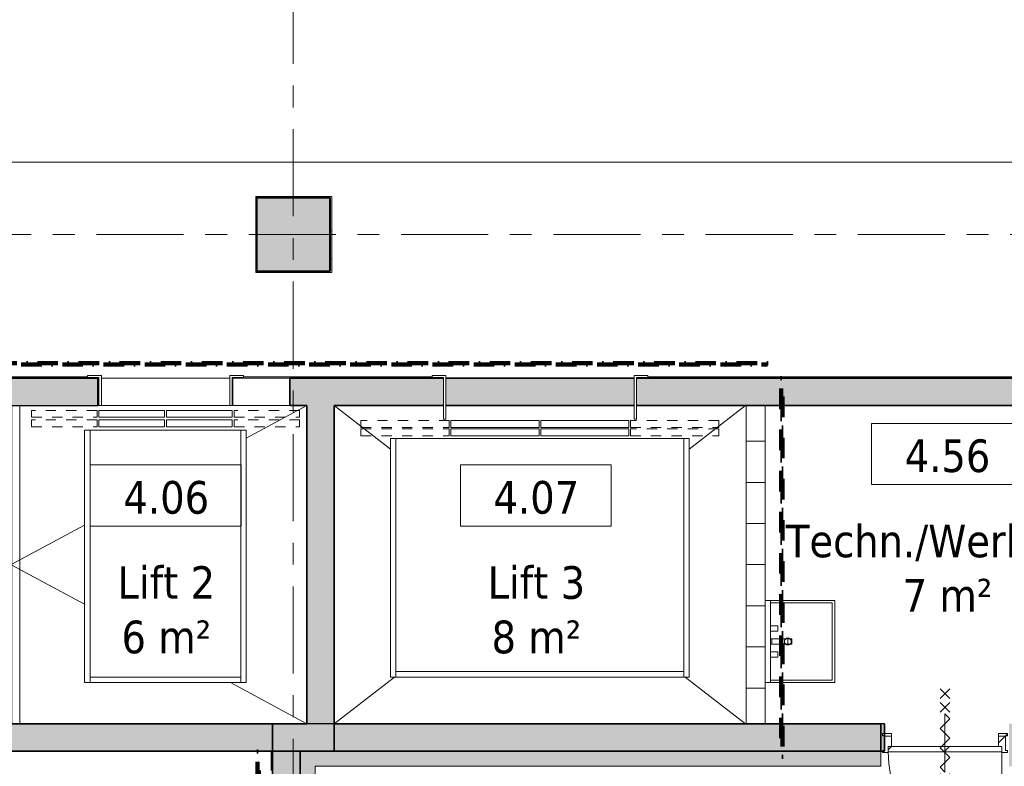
# Model space of a CAD drawing. Extents: x 2744 to 57639, y 3641 to 38820.
# Tile 65 of 179: x 35521 to 42706, y 20951 to 26395. Entities that reach past the tile are written whole.
import ezdxf

# ---------------------------------------------------------------- set-up
doc = ezdxf.new("R2010")
doc.units = 0
doc.header["$LTSCALE"] = 50
for name, pattern in [('brandscheiding 2', [6, 0, -1.5, 3, -1.5]), ('gestippeld-fijn', [3, 1.5, -1.5]), ('stramien', [22.225, 12.7, -3.175, 3.175, -3.175])]:
    doc.linetypes.add(name, pattern=pattern)
doc.layers.get('0').update_dxf_attribs({"linetype": 'CONTINUOUS'})
for name, color, linetype, lineweight in [('A-AREA-IDEN', 8, 'CONTINUOUS', 18), ('A-DETL', 8, 'CONTINUOUS', 18), ('A-DETL-GENF', 8, 'CONTINUOUS', 18), ('A-DETL-MBND', 8, 'CONTINUOUS', 18), ('A-DOOR', 8, 'CONTINUOUS', 25), ('A-FLOR-OTLN', 8, 'CONTINUOUS', 18), ('A-GENM', 8, 'CONTINUOUS', 18), ('A-WALL', 8, 'CONTINUOUS', 25), ('A-WALL-PATT', 8, 'CONTINUOUS', 50), ('I-WALL', 8, 'CONTINUOUS', 25), ('P-SANR-FIXT', 8, 'CONTINUOUS', 18), ('S-COLS', 8, 'CONTINUOUS', 18), ('S-GRID', 8, 'CONTINUOUS', 18), ('Shaft Openings', 7, 'CONTINUOUS', 18)]:
    doc.layers.add(name, color=color, linetype=linetype, lineweight=lineweight)
doc.styles.add('Tahoma_1', font='TAHOMA.TTF', dxfattribs={"height": 238.040123})
pattern_1 = [(45, (-42272.6, -21161.4), (-91.92388, 91.92388), [])]

# ---------------------------------------------------------------- blocks, each defined once
blk = doc.blocks.new('28_ABT-C_staal_HEA_ligger - HEA120-2836062-Plotview 4e Verdieping - schaal 1 op 100')
at = {"layer": 'A-DETL-MBND', "color": 0, "lineweight": 5}
for p, q in [((-1158.6, 60), (1161.4, 60)), ((1161.4, 2.5), (-1158.6, 2.5)), ((1161.4, -2.5), (-1158.6, -2.5)), ((-1158.6, -60), (1161.4, -60))]:
    blk.add_line(p, q, dxfattribs=at)
blk = doc.blocks.new('10844_ABT model nieuw_export 08-11-2012_rvt-1-Plotview 4e Verdieping - schaal 1 op 100')
at = {"color": 0, "lineweight": 5, "rotation": 269.9999999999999}
blk.add_blockref('28_ABT-C_staal_HEA_ligger - HEA120-2836062-Plotview 4e Verdieping - schaal 1 op 100', (35460.8, 22422.6), dxfattribs=at)
blk = doc.blocks.new('32_KA_hout_montage_67-139-enkele_deur - H830_b60 hoogte 2110-5633657-Plotview 4e Verdieping - schaal 1 op 100')
at = {"layer": 'A-DOOR', "lineweight": 18}
h = blk.add_hatch(dxfattribs=at)
h.set_pattern_fill('FP_61', color=256, style=0, pattern_type=2)
h.set_pattern_definition(pattern_1)
h.paths.add_polyline_path([(415, -110.2), (457, -110.2), (457, -94.2), (442, -94.2), (442, 8.8), (390, 8.8), (390, -65.2), (415, -65.2), (415, -105.2)], flags=0)
h.paths.add_polyline_path([(-415, -110.2), (-415, -65.2), (-390, -65.2), (-390, 8.8), (-442, 8.8), (-442, -94.2), (-457, -94.2), (-457, -110.2)], flags=0)
at = {"layer": 'A-GENM'}
h = blk.add_hatch(dxfattribs=at)
h.set_pattern_fill('FP_61', color=256, style=0, pattern_type=2)
h.set_pattern_definition(pattern_1)
h.paths.add_polyline_path([(442, 8.9), (442, 12.9), (457, 12.9), (457, 28.9), (390, 28.9), (390, 8.9)], flags=0)
h.paths.add_polyline_path([(-390, 8.9), (-390, 28.9), (-457, 28.9), (-457, 12.9), (-442, 12.9), (-442, 8.9)], flags=0)
at = {"layer": 'A-DETL-GENF'}
for p, q in [((-35.4, 355.4), (35.4, 284.7)), ((35.4, 355.4), (-35.4, 284.7)), ((-35.4, 255.4), (35.4, 184.7)), ((35.4, 255.4), (-35.4, 184.7)), ((35.4, 136.1), (0, 171.4)), ((0, 171.4), (0, -252.8)), ((35.4, 136.1), (0, 171.4)), ((0, 171.4), (0, -252.8)), ((-35.4, 65.4), (35.4, 136.1)), ((-35.4, 65.4), (35.4, 136.1)), ((35.4, -5.3), (-35.4, 65.4)), ((35.4, -5.3), (-35.4, 65.4)), ((-35.4, -76.1), (35.4, -5.3)), ((-35.4, -76.1), (35.4, -5.3)), ((35.4, -146.8), (-35.4, -76.1)), ((35.4, -146.8), (-35.4, -76.1)), ((-35.4, -217.5), (35.4, -146.8)), ((-35.4, -217.5), (35.4, -146.8)), ((0, -252.8), (-35.4, -217.5)), ((0, -252.8), (-35.4, -217.5)), ((-35.4, -336.8), (35.4, -266.1)), ((35.4, -336.8), (-35.4, -266.1)), ((-35.4, -425.5), (35.4, -354.8)), ((35.4, -425.5), (-35.4, -354.8))]:
    blk.add_line(p, q, dxfattribs=at)
at = {"layer": 'A-DOOR', "lineweight": 18}
for p, q in [((-457, 12.9), (-457, 28.9)), ((-457, 28.9), (-390, 28.9)), ((-442, 12.9), (-457, 12.9)), ((-442, 8.9), (-442, 12.9)), ((-390, 8.9), (-442, 8.9)), ((-442, 8.8), (-390, 8.8)), ((-442, -94.2), (-442, 8.8)), ((-390, 28.9), (-390, 8.9)), ((-390, 8.8), (-390, -65.2)), ((390, 8.9), (390, 28.9)), ((390, 28.9), (457, 28.9)), ((442, 8.9), (390, 8.9)), ((390, 8.8), (442, 8.8)), ((390, -65.2), (390, 8.8)), ((442, 12.9), (442, 8.9)), ((457, 12.9), (442, 12.9)), ((442, 8.8), (442, -94.2)), ((457, 28.9), (457, 12.9)), ((-457, -94.2), (-442, -94.2)), ((-457, -110.2), (-457, -94.2)), ((-415, -110.2), (-457, -110.2)), ((-415, -105.2), (-415, -110.2)), ((415, -110.2), (415, -105.2)), ((457, -110.2), (415, -110.2)), ((442, -94.2), (457, -94.2)), ((457, -94.2), (457, -110.2))]:
    blk.add_line(p, q, dxfattribs=at)
at = {"layer": 'A-GENM'}
for p, q in [((415, -105.2), (415, -781.3)), ((415, -888.7), (415, -935.2))]:
    blk.add_line(p, q, dxfattribs=at)
blk.add_arc((415, -105.2), 830, 180, 270, dxfattribs=at)
blk = doc.blocks.new('74_3B_wastafel staand - vierkant - Wastafel-921668-Plotview 4e Verdieping - schaal 1 op 100')
at = {"layer": 'P-SANR-FIXT'}
h = blk.add_hatch(dxfattribs=at)
h.set_pattern_fill('FP_62', color=256, style=0, pattern_type=2)
h.set_pattern_definition([(180, (0, -609.6), (5e-14, 400), [])])
h.paths.add_polyline_path([(-19.1, -174.7), (19, -174.7), (19, -97), (-19.1, -97)], flags=0)
h.paths.add_polyline_path([(-19.1, -224), (19, -224), (19, -184.7), (-19.1, -184.7)], flags=0)
for p, q in [((-300, -174.7), (-300, -58.9)), ((300, -58.9), (300, -174.7)), ((-300, -97), (300, -97)), ((-281, -97), (-281, -174.7)), ((-114.3, -149.9), (-114.3, -97)), ((-114.3, -97), (-76.2, -97)), ((-76.2, -97), (-76.2, -149.9)), ((-19.1, -174.7), (-19.1, -97)), ((-19.1, -97), (19, -97)), ((-19.1, -174.7), (-19.1, -97)), ((19, -97), (-19.1, -97)), ((19, -97), (19, -174.7)), ((19, -97), (19, -174.7)), ((76.2, -149.9), (76.2, -97)), ((76.2, -97), (114.3, -97)), ((114.3, -97), (114.3, -149.9)), ((280.9, -174.7), (280.9, -97)), ((-300, -566.9), (-300, -184.7)), ((-281, -184.7), (-281, -547.8)), ((-76.2, -149.9), (-114.3, -149.9)), ((-19.1, -224), (-19.1, -184.7)), ((-19.1, -224), (-19.1, -184.7)), ((19, -184.7), (19, -224)), ((19, -184.7), (19, -224)), ((114.3, -149.9), (76.2, -149.9)), ((280.9, -547.8), (280.9, -184.7)), ((300, -184.7), (300, -566.9)), ((19, -224), (-19.1, -224)), ((-19.1, -253.1), (-19.1, -224)), ((-19.1, -224), (19, -224)), ((19, -253.1), (-19.1, -253.1)), ((19, -224), (19, -253.1)), ((300, -566.9), (-300, -566.9)), ((-281, -547.8), (280.9, -547.8))]:
    blk.add_line(p, q, dxfattribs=at)
for start, end in [(360, 180), (180, 0)]:
    blk.add_arc((0, -224), 25.4, start, end, dxfattribs=at)
blk = doc.blocks.new('42_KA leemstuc betonkolomafwerking - Type-7433554-Plotview 4e Verdieping - schaal 1 op 100')
at = {"layer": 'A-GENM'}
h = blk.add_hatch(dxfattribs=at)
h.set_pattern_fill('FP_128', color=256, style=0, pattern_type=2)
h.set_pattern_definition([(90, (24828.2, -37521.29), (-101.6, 406.4), [33.528, -271.272, 33.528, -1896.872]), (90, (24828.2, -37521.29), (-101.6, 406.4), [-338.328, -271.272, 33.528, -576.072, -1016]), (90, (24828.2, -37521.29), (-101.6, 406.4), [-1219.2, 33.528, -271.272, 33.528, -677.672]), (90, (24828.2, -37521.29), (-101.6, 406.4), [-1557.528, -169.672, 33.528, -474.472]), (210, (24777.4, -37368.89), (-301.15272, -291.18818), [33.528, -271.272, 33.528, -1896.872]), (210, (24777.4, -37368.89), (-301.15272, -291.18818), [-338.328, -271.272, 33.528, -576.072, -1016]), (210, (24777.4, -37368.89), (-301.15272, -291.18818), [-1219.2, 33.528, -271.272, 33.528, -677.672]), (210, (24777.4, -37368.89), (-301.15272, -291.18818), [-1557.528, -169.672, 33.528, -474.472]), (330, (24574.2, -37318.09), (402.75272, -115.21182), [33.528, -271.272, 33.528, -1896.872]), (330, (24574.2, -37318.09), (402.75272, -115.21182), [-338.328, -271.272, 33.528, -576.072, -1016]), (330, (24574.2, -37318.09), (402.75272, -115.21182), [-1219.2, 33.528, -271.272, 33.528, -677.672]), (330, (24574.2, -37318.09), (402.75272, -115.21182), [-1557.528, -169.672, 33.528, -474.472])])
h.paths.add_polyline_path([(277, -277), (277, 277), (-277, 277), (-277, -277)], flags=0)
h.paths.add_polyline_path([(267, -267), (-267, -267), (-267, 267), (267, 267)], flags=0)
for p, q in [((277, 277), (-277, 277)), ((-277, 277), (-277, -277)), ((-267, 267), (267, 267)), ((-267, -267), (-267, 267)), ((267, 267), (267, -267)), ((277, -277), (277, 277)), ((-277, -277), (277, -277)), ((267, -267), (-267, -267))]:
    blk.add_line(p, q, dxfattribs=at)
blk = doc.blocks.new('32_KA_binnendeur_hout - 32_KA_binnendeur_hout-5689622-Plotview 4e Verdieping - schaal 1 op 100')
at = {"layer": 'A-DOOR', "lineweight": 18}
h = blk.add_hatch(dxfattribs=at)
h.set_pattern_fill('FP_151', color=256, style=0, pattern_type=2)
h.set_pattern_definition([(225, (42272.64, 21056.2), (212.132, -212.132), [])])
h.paths.add_polyline_path([(415, 0), (-415, 0), (-415, -40), (415, -40)], flags=0)
for p, q in [((415, 0), (-415, 0)), ((-415, 0), (-415, -40)), ((415, -40), (415, 0)), ((-415, -40), (415, -40))]:
    blk.add_line(p, q, dxfattribs=at)
blk = doc.blocks.new('00_KU ruimtetag groot - 00_KU ruimtetag groot-3653893-Plotview 4e Verdieping - schaal 1 op 100')
at = {"layer": 'A-AREA-IDEN'}
for p, q in [((5.5, 2.164), (-5.5, 2.164)), ((-5.5, 2.164), (-5.5, -2.302)), ((5.5, -2.302), (5.5, 2.164)), ((-5.5, -2.302), (5.5, -2.302))]:
    blk.add_line(p, q, dxfattribs=at)
blk = doc.blocks.new('Onderlegger 4e verdieping')
at = {"layer": 'A-WALL-PATT', "lineweight": 18}
h = blk.add_hatch(dxfattribs=at)
h.set_pattern_fill('FP_9', color=256, style=0, pattern_type=2)
h.set_pattern_definition([(0, (0, 0), (406.4, 101.6), [33.528, -271.272, 33.528, -271.272, -1625.6]), (0, (0, 0), (406.4, 101.6), [-609.6, 33.528, -576.072, 33.528, -271.272, -711.2]), (0, (0, 0), (406.4, 101.6), [-1524, 33.528, -169.672, 33.528, -474.472]), (120, (152.4, 50.8), (-291.18818, 301.15272), [33.528, -271.272, 33.528, -271.272, -1625.6]), (120, (152.4, 50.8), (-291.18818, 301.15272), [-609.6, 33.528, -576.072, 33.528, -271.272, -711.2]), (120, (152.4, 50.8), (-291.18818, 301.15272), [-1524, 33.528, -169.672, 33.528, -474.472]), (240, (203.2, 254), (-115.21182, -402.75272), [33.528, -271.272, 33.528, -271.272, -1625.6]), (240, (203.2, 254), (-115.21182, -402.75272), [-609.6, 33.528, -576.072, 33.528, -271.272, -711.2]), (240, (203.2, 254), (-115.21182, -402.75272), [-1524, 33.528, -169.672, 33.528, -474.472])])
h.paths.add_polyline_path([(46320.6, 23781.2), (46320.6, 23791.2), (45783.6, 23791.2), (45783.6, 23786.2), (46048.6, 23786.2), (46048.6, 23781.2), (46310.6, 23781.2)], flags=0)
h.paths.add_polyline_path([(43768.6, 23781.2), (43768.6, 23786.2), (44099.6, 23786.2), (44099.6, 23791.2), (40104.9, 23791.2), (40104.9, 23786.2), (40022.4, 23786.2), (40022.4, 23781.2), (43064.3, 23781.2)], flags=0)
h.paths.add_polyline_path([(38008.7, 23781.2), (38612.4, 23781.2), (38612.4, 23786.2), (38529.9, 23786.2), (38529.9, 23791.2), (37154.1, 23791.2), (37154.1, 23781.2)], flags=0)
h.paths.add_polyline_path([(33096.6, 23781.2), (33781.6, 23781.2), (33781.6, 23791.2), (33096.6, 23791.2), (33096.6, 23786.2)], flags=0)
h.paths.add_polyline_path([(35481, 23781.2), (36016.6, 23781.2), (36016.6, 23791.2), (34919.1, 23791.2), (34919.1, 23781.2)], flags=0)
h.paths.add_polyline_path([(31916.6, 23781.2), (32126.6, 23781.2), (32126.6, 23791.2), (31916.6, 23791.2)], flags=0)
at = {"layer": 'A-WALL-PATT', "lineweight": 25}
h = blk.add_hatch(color=256, dxfattribs=at)
h.paths.add_polyline_path([(35481, 23581.2), (36091.6, 23581.2), (36091.6, 23781.2), (34841.6, 23781.2), (34841.6, 23581.2)], flags=0)
h.paths.add_polyline_path([(37616.6, 23581.2), (37616.6, 23781.2), (37491.6, 23781.2), (37491.6, 23581.2)], flags=0)
h.paths.add_polyline_path([(33296.6, 23581.2), (33441.6, 23581.2), (33441.6, 23781.2), (33096.6, 23781.2), (33096.6, 23581.2)], flags=0)
h = blk.add_hatch(color=256, dxfattribs=at)
h.paths.add_polyline_path([(43064.3, 23581.2), (43516.6, 23581.2), (43516.6, 23781.2), (40366.6, 23781.2), (40366.6, 23581.2), (40536.5, 23581.2)], flags=0)
h.paths.add_polyline_path([(37616.6, 23581.2), (38566.6, 23581.2), (38566.6, 23781.2), (37616.6, 23781.2)], flags=0)
h = blk.add_hatch(color=256, dxfattribs=at)
h.paths.add_polyline_path([(38566.6, 23581.2), (38612.4, 23581.2), (38612.4, 23781.2), (38566.6, 23781.2)], flags=0)
h.paths.add_polyline_path([(40004.9, 23581.2), (40004.9, 23781.2), (38629.9, 23781.2), (38629.9, 23581.2)], flags=0)
h.paths.add_polyline_path([(40366.6, 23581.2), (40366.6, 23781.2), (40022.4, 23781.2), (40022.4, 23581.2)], flags=0)
for points in [[(37816.6, 21061.2), (37816.6, 23581.2), (37616.6, 23581.2), (37616.6, 21061.2)], [(37616.6, 21061.2), (37616.6, 21261.2), (33296.6, 21261.2), (33296.6, 21061.2), (35481, 21061.2)], [(37566.6, 17595.2), (37566.6, 21061.2), (37366.6, 21061.2), (37366.6, 17595.2)], [(37566.6, 17595.2), (37676.6, 17595.2), (37676.6, 21061.2), (37566.6, 21061.2), (37566.6, 19203.1)]]:
    blk.add_hatch(color=256, dxfattribs=at).paths.add_polyline_path(points, flags=0)
at = {"layer": 'A-WALL-PATT', "lineweight": 18}
h = blk.add_hatch(dxfattribs=at)
h.set_pattern_fill('FP_63', color=256, angle=90, style=0, pattern_type=2)
h.set_pattern_definition([(0, (40820.76, 22421.2), (0, 300), [])])
h.paths.add_polyline_path([(40960.8, 21261.2), (40960.8, 23581.2), (40820.8, 23581.2), (40820.8, 21261.2)], flags=0)
at = {"layer": 'A-WALL-PATT', "lineweight": 25}
h = blk.add_hatch(color=256, dxfattribs=at)
h.paths.add_polyline_path([(43064.3, 21061.2), (43516.6, 21061.2), (43516.6, 21261.2), (42766.6, 21261.2), (42766.6, 21061.2)], flags=0)
h.paths.add_polyline_path([(41168.4, 21061.2), (41830.6, 21061.2), (41830.6, 21261.2), (37366.6, 21261.2), (37366.6, 21061.2), (40536.5, 21061.2)], flags=0)
h = blk.add_hatch(color=256, dxfattribs=at)
h.paths.add_polyline_path([(41805.6, 21061.2), (41805.6, 21261.2), (37816.6, 21261.2), (37816.6, 21061.2), (41800.4, 21061.2)], flags=0)
h.paths.add_polyline_path([(42739.6, 21061.2), (42796.6, 21061.2), (42796.6, 21261.2), (42739.6, 21261.2), (42739.6, 21181.7)], flags=0)
h = blk.add_hatch(color=256, dxfattribs=at)
h.paths.add_polyline_path([(41484.4, 20951.2), (41805.6, 20951.2), (41805.6, 21061.2), (37676.6, 21061.2), (37676.6, 20951.2), (41168.4, 20951.2)], flags=0)
h.paths.add_polyline_path([(42739.6, 20951.2), (42966.6, 20951.2), (42966.6, 21061.2), (42739.6, 21061.2), (42739.6, 20961.8)], flags=0)
at = {"layer": 'S-COLS', "lineweight": 5}
blk.add_hatch(color=256, dxfattribs=at).paths.add_polyline_path([(37783.6, 24561.2), (37783.6, 25095.2), (37249.6, 25095.2), (37249.6, 24561.2)], flags=0)
at = {"layer": 'A-DETL'}
for p, q in [((36116.6, 23801.2), (36016.6, 23801.2)), ((36016.6, 23801.2), (36016.6, 23786.2)), ((36016.6, 23786.2), (36099.1, 23786.2)), ((36099.1, 23786.2), (36099.1, 23581.2)), ((36116.6, 23581.2), (36116.6, 23801.2)), ((37154.1, 23801.2), (37054.1, 23801.2)), ((37054.1, 23801.2), (37054.1, 23581.2)), ((37071.6, 23786.2), (37154.1, 23786.2)), ((37071.6, 23581.2), (37071.6, 23786.2)), ((37154.1, 23786.2), (37154.1, 23801.2)), ((36099.1, 23581.2), (36116.6, 23581.2)), ((37054.1, 23581.2), (37071.6, 23581.2)), ((36577.3, 23546.2), (36099.1, 23546.2)), ((36099.1, 23546.2), (36099.1, 23496.2)), ((36099.1, 23496.2), (36577.3, 23496.2)), ((36577.3, 23496.2), (36577.3, 23546.2)), ((36590.9, 23546.2), (36590.9, 23496.2)), ((37071.6, 23546.2), (36590.9, 23546.2)), ((36590.9, 23496.2), (37071.6, 23496.2)), ((37071.6, 23496.2), (37071.6, 23546.2)), ((36577.3, 23476.2), (36099.1, 23476.2)), ((36099.1, 23476.2), (36099.1, 23426.2)), ((36099.1, 23426.2), (36577.3, 23426.2)), ((36577.3, 23426.2), (36577.3, 23476.2)), ((36590.9, 23476.2), (36590.9, 23426.2)), ((37071.6, 23476.2), (36590.9, 23476.2)), ((36590.9, 23426.2), (37071.6, 23426.2)), ((37071.6, 23426.2), (37071.6, 23476.2)), ((39311.6, 23471.2), (38666.6, 23471.2)), ((38666.6, 23471.2), (38666.6, 23421.2)), ((39311.6, 23421.2), (39311.6, 23471.2)), ((39322.4, 23471.2), (39322.4, 23421.2)), ((39966.6, 23471.2), (39322.4, 23471.2)), ((39966.6, 23421.2), (39966.6, 23471.2)), ((36034.1, 23401.2), (35994.1, 23401.2)), ((35994.1, 23401.2), (35994.1, 21561.2)), ((37134.1, 23401.2), (36034.1, 23401.2)), ((36034.1, 23401.2), (36034.1, 21601.2)), ((37174.1, 23401.2), (37134.1, 23401.2)), ((37134.1, 21601.2), (37134.1, 23401.2)), ((37174.1, 21561.2), (37174.1, 23401.2)), ((38666.6, 23421.2), (39311.6, 23421.2)), ((39311.6, 23411.2), (38666.6, 23411.2)), ((38666.6, 23411.2), (38666.6, 23361.2)), ((38666.6, 23361.2), (39311.6, 23361.2)), ((39311.6, 23361.2), (39311.6, 23411.2)), ((39322.4, 23421.2), (39966.6, 23421.2)), ((39322.4, 23411.2), (39322.4, 23361.2)), ((39966.6, 23411.2), (39322.4, 23411.2)), ((39322.4, 23361.2), (39966.6, 23361.2)), ((39966.6, 23361.2), (39966.6, 23411.2)), ((38266.6, 23341.2), (38226.6, 23341.2)), ((38226.6, 23341.2), (38226.6, 21601.5)), ((38266.6, 23341.2), (38266.6, 21641.5)), ((40366.6, 23341.2), (38266.6, 23341.2)), ((40406.6, 23341.2), (40366.6, 23341.2)), ((40366.6, 21641.5), (40366.6, 23341.2)), ((40406.6, 21601.5), (40406.6, 23341.2)), ((38266.6, 21601.5), (38266.6, 21641.5)), ((38266.6, 21641.5), (40366.6, 21641.5)), ((40366.6, 21601.5), (40366.6, 21641.5)), ((35994.1, 21561.2), (36034.1, 21561.2)), ((36034.1, 21601.2), (36034.1, 21561.2)), ((36034.1, 21601.2), (37134.1, 21601.2)), ((36034.1, 21561.2), (37134.1, 21561.2)), ((37134.1, 21601.2), (37134.1, 21561.2)), ((37134.1, 21561.2), (37174.1, 21561.2)), ((38226.6, 21601.5), (38266.6, 21601.5)), ((38266.6, 21601.5), (40366.6, 21601.5)), ((40366.6, 21601.5), (40406.6, 21601.5))]:
    blk.add_line(p, q, dxfattribs=at)
at = {"layer": 'A-DETL', "lineweight": 13}
for p, q in [((38629.9, 23801.2), (38529.9, 23801.2)), ((38529.9, 23801.2), (38529.9, 23786.2)), ((38529.9, 23786.2), (38612.4, 23786.2)), ((38612.4, 23786.2), (38612.4, 23481.2)), ((38629.9, 23481.2), (38629.9, 23801.2)), ((40104.9, 23801.2), (40004.9, 23801.2)), ((40004.9, 23801.2), (40004.9, 23481.2)), ((40022.4, 23481.2), (40022.4, 23786.2)), ((40022.4, 23786.2), (40104.9, 23786.2)), ((40104.9, 23786.2), (40104.9, 23801.2)), ((37616.6, 23581.2), (37174.1, 23343.6)), ((37816.6, 23581.2), (38226.6, 23264.1)), ((40816.6, 23581.2), (40406.6, 23264.1)), ((38612.4, 23481.2), (38629.9, 23481.2)), ((40004.9, 23481.2), (40022.4, 23481.2)), ((35994.1, 22709.9), (34939.1, 22143.3)), ((34939.1, 22699.1), (35994.1, 22132.5)), ((37058, 21561.2), (37616.6, 21261.2)), ((38256.6, 21601.5), (37816.6, 21261.2)), ((40376.6, 21601.5), (40816.6, 21261.2))]:
    blk.add_line(p, q, dxfattribs=at)
at = {"layer": 'A-DETL', "linetype": 'gestippeld-fijn'}
for p, q in [((36085.5, 23546.2), (35607.3, 23546.2)), ((35607.3, 23546.2), (35607.3, 23496.2)), ((35607.3, 23496.2), (36085.5, 23496.2)), ((36085.5, 23496.2), (36085.5, 23546.2)), ((37563.4, 23546.2), (37085.1, 23546.2)), ((37085.1, 23546.2), (37085.1, 23496.2)), ((37085.1, 23496.2), (37563.4, 23496.2)), ((37563.4, 23496.2), (37563.4, 23546.2)), ((36085.5, 23476.2), (35607.3, 23476.2)), ((35607.3, 23476.2), (35607.3, 23426.2)), ((35607.3, 23426.2), (36085.5, 23426.2)), ((36085.5, 23426.2), (36085.5, 23476.2)), ((37563.4, 23476.2), (37085.1, 23476.2)), ((37085.1, 23476.2), (37085.1, 23426.2)), ((37085.1, 23426.2), (37563.4, 23426.2)), ((37563.4, 23426.2), (37563.4, 23476.2)), ((38655.8, 23471.2), (38010.8, 23471.2)), ((38010.8, 23471.2), (38010.8, 23421.2)), ((38655.8, 23421.2), (38655.8, 23471.2)), ((39977.4, 23471.2), (39977.4, 23421.2)), ((40621.6, 23471.2), (39977.4, 23471.2)), ((40621.6, 23421.2), (40621.6, 23471.2)), ((38010.8, 23421.2), (38655.8, 23421.2)), ((38010.8, 23411.2), (38010.8, 23361.2)), ((38010.8, 23411.2), (38655.8, 23411.2)), ((38010.8, 23361.2), (38655.8, 23361.2)), ((38655.8, 23361.2), (38655.8, 23411.2)), ((39977.4, 23421.2), (40621.6, 23421.2)), ((40621.6, 23411.2), (39977.4, 23411.2)), ((39977.4, 23411.2), (39977.4, 23361.2)), ((39977.4, 23361.2), (40621.6, 23361.2)), ((40621.6, 23361.2), (40621.6, 23411.2))]:
    blk.add_line(p, q, dxfattribs=at)
at = {"layer": 'A-FLOR-OTLN'}
for p, q in [((43776.6, 25355.2), (26516.6, 25355.2)), ((36099.1, 23781.2), (36091.6, 23781.2)), ((37054.1, 23781.2), (36116.6, 23781.2)), ((37071.6, 23781.2), (37154.1, 23781.2)), ((37076.6, 23581.2), (37076.6, 23781.2)), ((36091.6, 23581.2), (36099.1, 23581.2)), ((36116.6, 23581.2), (37054.1, 23581.2)), ((37071.6, 23581.2), (37076.6, 23581.2)), ((37356.2, 21061.2), (37356.2, 20921.2)), ((37366.2, 20921.2), (37366.2, 21061.2))]:
    blk.add_line(p, q, dxfattribs=at)
at = {"layer": 'A-FLOR-OTLN', "color": 50}
blk.add_line((37076.6, 23581.2), (37491.6, 23581.2), dxfattribs=at)
at = {"layer": 'A-GENM', "linetype": 'brandscheiding 2', "lineweight": 100}
for p, q in [((40976.6, 23891.2), (33056.6, 23891.2)), ((33056.6, 23881.2), (40976.6, 23881.2)), ((40976.6, 23881.2), (40976.6, 23891.2)), ((41076.6, 23781.2), (41076.6, 21021.2)), ((41086.6, 23781.2), (41076.6, 23781.2)), ((41086.6, 21021.2), (41086.6, 23781.2)), ((37266.2, 21058.2), (37256.2, 21058.2)), ((37256.2, 21058.2), (37256.2, 17395.2)), ((37266.2, 17395.2), (37266.2, 21058.2)), ((41076.6, 21021.2), (41086.6, 21021.2))]:
    blk.add_line(p, q, dxfattribs=at)
at = {"layer": 'A-WALL', "color": 250, "lineweight": 35}
for p, q in [((36091.6, 23781.2), (34841.6, 23781.2)), ((36091.6, 23581.2), (36091.6, 23781.2)), ((37616.6, 23781.2), (37491.6, 23781.2)), ((37491.6, 23781.2), (37491.6, 23581.2)), ((38566.6, 23781.2), (37616.6, 23781.2)), ((38612.4, 23781.2), (38566.6, 23781.2)), ((40004.9, 23781.2), (38629.9, 23781.2)), ((40366.6, 23781.2), (40022.4, 23781.2)), ((43516.6, 23781.2), (40366.6, 23781.2)), ((37491.6, 23581.2), (37616.6, 23581.2)), ((37616.6, 23581.2), (37616.6, 21261.2)), ((37816.6, 23581.2), (38566.6, 23581.2)), ((37816.6, 21061.2), (37816.6, 23581.2)), ((38566.6, 23581.2), (38612.4, 23581.2)), ((38629.9, 23581.2), (40004.9, 23581.2)), ((40022.4, 23581.2), (40366.6, 23581.2)), ((40366.6, 23581.2), (43516.6, 23581.2)), ((37616.6, 21261.2), (33296.6, 21261.2)), ((37366.6, 21261.2), (37366.6, 21061.2)), ((41830.6, 21061.2), (41830.6, 21261.2)), ((33296.6, 21061.2), (37616.6, 21061.2)), ((37366.6, 21061.2), (37366.6, 17595.2)), ((37616.6, 21061.2), (37816.6, 21061.2))]:
    blk.add_line(p, q, dxfattribs=at)
at = {"layer": 'A-WALL', "lineweight": 35}
for p, q in [((41805.6, 21261.2), (37816.6, 21261.2)), ((37816.6, 21261.2), (37816.6, 21061.2)), ((41805.6, 21061.2), (41805.6, 21261.2))]:
    blk.add_line(p, q, dxfattribs=at)
at = {"layer": 'A-WALL-PATT', "lineweight": 25}
for p, q in [((34841.6, 23581.2), (36091.6, 23581.2)), ((41830.6, 21261.2), (37366.6, 21261.2)), ((37566.6, 21061.2), (37566.6, 17595.2)), ((37566.6, 21061.2), (41830.6, 21061.2)), ((37566.6, 17595.2), (37566.6, 21061.2)), ((41805.6, 21061.2), (37676.6, 21061.2)), ((37816.6, 21061.2), (41805.6, 21061.2))]:
    blk.add_line(p, q, dxfattribs=at)
at = {"layer": 'I-WALL', "lineweight": 18}
for p, q in [((36016.6, 23791.2), (34919.1, 23791.2)), ((36016.6, 23781.2), (36016.6, 23786.2)), ((38529.9, 23791.2), (37154.1, 23791.2)), ((37154.1, 23786.2), (37154.1, 23781.2)), ((44099.6, 23791.2), (40104.9, 23791.2)), ((34919.1, 23781.2), (36016.6, 23781.2)), ((37154.1, 23781.2), (38612.4, 23781.2)), ((40022.4, 23781.2), (43768.6, 23781.2)), ((40960.8, 23581.2), (40820.8, 23581.2)), ((40820.8, 23581.2), (40820.8, 21261.2)), ((40960.8, 21261.2), (40960.8, 23581.2)), ((37676.6, 21061.2), (37566.6, 21061.2)), ((41805.6, 20951.2), (41805.6, 21061.2)), ((37676.6, 20951.2), (41805.6, 20951.2)), ((37676.6, 17705.2), (37676.6, 20951.2))]:
    blk.add_line(p, q, dxfattribs=at)
at = {"layer": 'S-COLS', "color": 250, "lineweight": 35}
for p, q in [((37783.6, 25095.2), (37249.6, 25095.2)), ((37249.6, 25095.2), (37249.6, 24561.2)), ((37783.6, 24561.2), (37783.6, 25095.2)), ((37249.6, 24561.2), (37783.6, 24561.2))]:
    blk.add_line(p, q, dxfattribs=at)
at = {"layer": 'S-GRID', "linetype": 'stramien'}
for p, q in [((37516.6, 37820.1), (37516.6, 15453.9)), ((2743.8, 24828.2), (56270.4, 24828.2))]:
    blk.add_line(p, q, dxfattribs=at)
at = {"layer": 'Shaft Openings', "color": 50}
for p, q in [((37616.6, 23581.2), (37174.1, 23343.6)), ((37816.6, 23581.2), (38226.6, 23264.1)), ((40816.6, 23581.2), (40406.6, 23264.1)), ((35994.1, 22709.9), (35520.8, 22455.7)), ((35520.8, 22386.7), (35994.1, 22132.5)), ((37058, 21561.2), (37616.6, 21261.2)), ((38256.6, 21601.5), (37816.6, 21261.2)), ((40376.6, 21601.5), (40816.6, 21261.2))]:
    blk.add_line(p, q, dxfattribs=at)
at = {"lineweight": 5}
blk.add_blockref('10844_ABT model nieuw_export 08-11-2012_rvt-1-Plotview 4e Verdieping - schaal 1 op 100', (0, 0), dxfattribs=at)
at = {"layer": 'A-AREA-IDEN', "xscale": 99.99999999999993, "yscale": 99.99999999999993, "zscale": 99.99999999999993}
for p in [(42286.3, 23235.3), (36586.1, 22932), (39286.3, 22932)]:
    blk.add_blockref('00_KU ruimtetag groot - 00_KU ruimtetag groot-3653893-Plotview 4e Verdieping - schaal 1 op 100', p, dxfattribs=at)
at = {"layer": 'A-DOOR'}
blk.add_blockref('32_KA_hout_montage_67-139-enkele_deur - H830_b60 hoogte 2110-5633657-Plotview 4e Verdieping - schaal 1 op 100', (42272.6, 21161.4), dxfattribs=at)
at = {"layer": 'A-DOOR', "rotation": 180}
blk.add_blockref('32_KA_binnendeur_hout - 32_KA_binnendeur_hout-5689622-Plotview 4e Verdieping - schaal 1 op 100', (42272.6, 21056.2), dxfattribs=at)
at = {"layer": 'A-GENM', "rotation": 270}
blk.add_blockref('42_KA leemstuc betonkolomafwerking - Type-7433554-Plotview 4e Verdieping - schaal 1 op 100', (37521.3, 24828.2), dxfattribs=at)
at = {"layer": 'P-SANR-FIXT', "rotation": 90.00000000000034}
blk.add_blockref('74_3B_wastafel staand - vierkant - Wastafel-921668-Plotview 4e Verdieping - schaal 1 op 100', (40901.9, 21861.2), dxfattribs=at)
at = {"layer": 'A-AREA-IDEN', "char_height": 238.04, "attachment_point": 2, "line_spacing_factor": 1.000232, "style": 'Tahoma_1'}
for s, insert, width in [('4.56', (42290.9, 23334.6), 768), ('4.06', (36590.6, 23031.3), 768), ('4.07', (39290.9, 23031.3), 768), ('Techn./Werkkast\\P7 m²', (42290.9, 22713.5), 2931), ('Lift 2\\P6 m²', (36590.6, 22410.2), 882), ('Lift 3\\P8 m²', (39290.9, 22410.2), 882)]:
    blk.add_mtext(s, dxfattribs=dict(at, insert=insert, width=width))

msp = doc.modelspace()

# ---------------------------------------------------------------- block references
msp.add_blockref('Onderlegger 4e verdieping', (0, 0))

doc.saveas('drawing.dxf')
